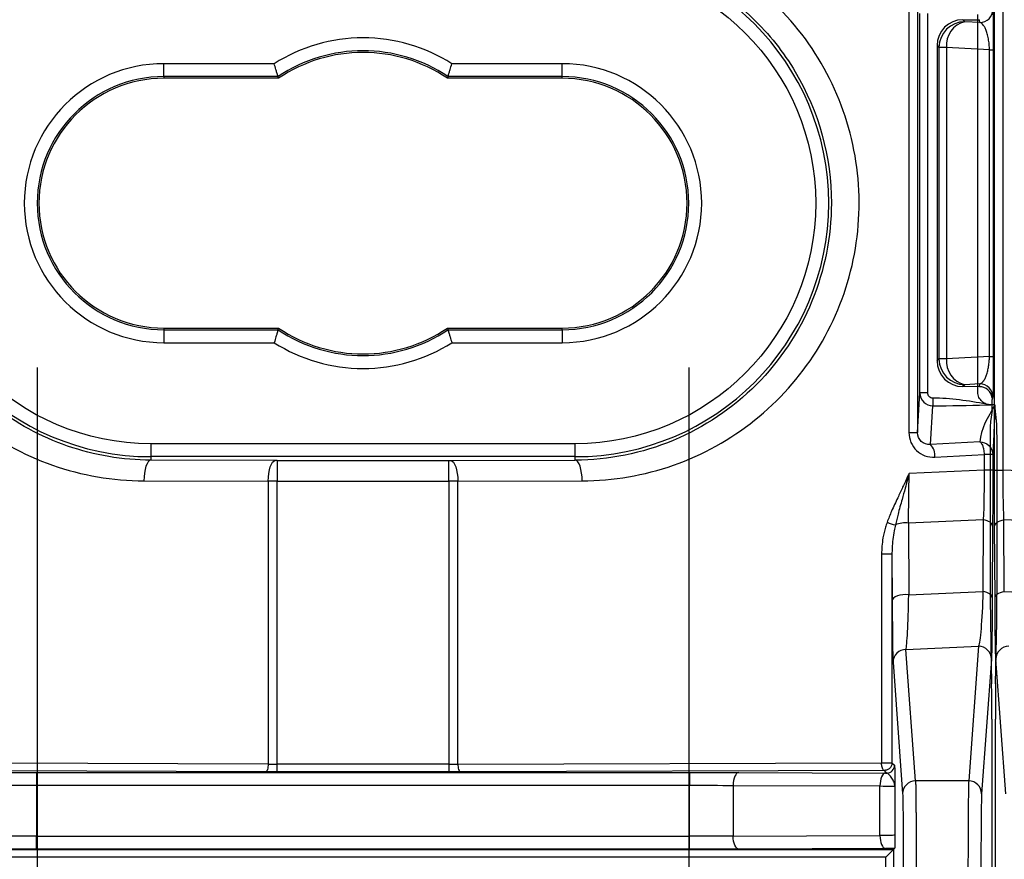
# Model space of a CAD drawing. Extents: x 897.4 to 914.4, y -8.5 to 2.5.
# Tile 21 of 102: x 901.673 to 902.422, y -0.677 to -0.038. Entities that reach past the tile are written whole.
import ezdxf

# ---------------------------------------------------------------- set-up
doc = ezdxf.new("R2010")
doc.units = 0
doc.header["$LTSCALE"] = 4
doc.header["$MEASUREMENT"] = 0
doc.layers.get('0').update_dxf_attribs({"linetype": 'CONTINUOUS'})
doc.layers.get('DEFPOINTS').update_dxf_attribs({"linetype": 'CONTINUOUS'})
doc.layers.add('DIMENSIONS', color=140, linetype='CONTINUOUS')
doc.styles.get("Standard").update_dxf_attribs({"font": 'romans.shx'})
doc.dimstyles.get("Standard").update_dxf_attribs({"dimtxt": 0.15, "dimasz": 0.18, "dimexe": 0.0625, "dimexo": 0.125, "dimgap": 0.0625, "dimtad": 0, "dimtih": 1, "dimtoh": 1, "dimzin": 0, "dimdsep": 46, "dimtxsty": 'Standard', "dimcen": 0, "dimadec": 0, "dimazin": 0, "dimtfac": 1, "dimtofl": 0, "dimtmove": 0, "dimatfit": 3, "dimfxl": 1, "dimtolj": 1, "dimtzin": 0, "dimarcsym": 0})

# ---------------------------------------------------------------- blocks, each defined once
blk = doc.blocks.new('*D10')
at = {"layer": 'DEFPOINTS', "color": 0, "transparency": 16777216}
for p in [(901.78238, -0.08265), (901.02507, -0.27281), (901.78238, -0.27281)]:
    blk.add_point(p, dxfattribs=at)
at = {"layer": 'DIMENSIONS', "color": 0, "lineweight": -2, "transparency": 16777216}
for p, q in [((901.02507, 0.09735), (901.02507, 0.27735)), ((901.65738, -0.08265), (900.96257, -0.08265)), ((901.65738, -0.27281), (900.96257, -0.27281)), ((901.02507, -0.45281), (901.02507, -0.63281)), ((901.02507, -0.63281), (900.84507, -0.63281))]:
    blk.add_line(p, q, dxfattribs=at)
at = {"layer": 'DIMENSIONS', "color": 0, "transparency": 16777216}
for points in [[(900.99507, 0.09735), (901.05507, 0.09735), (901.02507, -0.08265)], [(900.99507, -0.45281), (901.05507, -0.45281), (901.02507, -0.27281)]]:
    blk.add_solid(points, dxfattribs=at)
at = {"layer": 'DIMENSIONS', "color": 0, "transparency": 16777216, "char_height": 0.15, "attachment_point": 5}
for s, insert in [('\\A1;0.19', (900.53615, -0.49531)), ('\\A1;[4.8]', (900.53615, -0.8096))]:
    blk.add_mtext(s, dxfattribs=dict(at, insert=insert))
blk = doc.blocks.new('*D13')
at = {"layer": 'DEFPOINTS', "color": 0, "transparency": 16777216}
for p in [(901.68601, -0.17773), (902.1819, -0.17773), (901.68601, -2.29483)]:
    blk.add_point(p, dxfattribs=at)
at = {"layer": 'DIMENSIONS', "color": 0, "lineweight": -2, "transparency": 16777216}
for p, q in [((901.68601, -0.30273), (901.68601, -2.35733)), ((902.1819, -0.30273), (902.1819, -2.35733)), ((901.86601, -2.29483), (902.0019, -2.29483)), ((902.1819, -2.29483), (902.3619, -2.29483))]:
    blk.add_line(p, q, dxfattribs=at)
at = {"layer": 'DIMENSIONS', "color": 0, "transparency": 16777216}
for points in [[(901.86601, -2.26483), (901.86601, -2.32483), (901.68601, -2.29483)], [(902.0019, -2.26483), (902.0019, -2.32483), (902.1819, -2.29483)]]:
    blk.add_solid(points, dxfattribs=at)
at = {"layer": 'DIMENSIONS', "color": 0, "transparency": 16777216, "insert": (902.83154, -2.29483), "char_height": 0.15, "attachment_point": 5}
blk.add_mtext('\\A1;0.50\\P [12.6]', dxfattribs=at)

msp = doc.modelspace()

# ---------------------------------------------------------------- linework, layer by layer
for p, q in [((902.4146, -0.38098), (902.4146, 0.02552)), ((902.42108, -0.38098), (902.42108, 0.02552)), ((902.3495, -0.00314), (902.3495, -0.35231)), ((902.35597, -0.00314), (902.35597, -0.35231)), ((902.3578, -0.32218), (902.3578, -0.03327)), ((902.3637, -0.03327), (902.3637, -0.32218)), ((902.40186, -0.32144), (902.40186, -0.03402)), ((902.39048, -0.03804), (902.40308, -0.03801)), ((902.39048, -0.03804), (902.39198, -0.03953)), ((902.40343, -0.04013), (902.39198, -0.03953)), ((902.40343, -0.04013), (902.40308, -0.03801)), ((902.37086, -0.05773), (902.37232, -0.05919)), ((902.37086, -0.05773), (902.37086, -0.29773)), ((902.37806, -0.05919), (902.37232, -0.05919)), ((902.37232, -0.05919), (902.37232, -0.29626)), ((902.41075, -0.0609), (902.37806, -0.05919)), ((902.37806, -0.05919), (902.37806, -0.29626)), ((902.41075, -0.29455), (902.41075, -0.0609)), ((902.41075, -0.0609), (902.41363, -0.0609)), ((902.41363, -0.0609), (902.41363, -0.29455)), ((901.86636, -0.07151), (901.78238, -0.07151)), ((901.78238, -0.08136), (901.78238, -0.07151)), ((902.08553, -0.07151), (902.00155, -0.07151)), ((902.08553, -0.08136), (902.08553, -0.07151)), ((901.86929, -0.08136), (901.78238, -0.08136)), ((901.78238, -0.08136), (901.78238, -0.08265)), ((901.86968, -0.08265), (901.86929, -0.08136)), ((901.99862, -0.08136), (901.99822, -0.08265)), ((902.08553, -0.08136), (901.99862, -0.08136)), ((902.08553, -0.08265), (902.08553, -0.08136)), ((901.86968, -0.08265), (901.78238, -0.08265)), ((902.08553, -0.08265), (901.99822, -0.08265)), ((901.78238, -0.27281), (901.78238, -0.2741)), ((901.78238, -0.27281), (901.86968, -0.27281)), ((901.78238, -0.2741), (901.78238, -0.28394)), ((901.78238, -0.2741), (901.86929, -0.2741)), ((901.86929, -0.2741), (901.86968, -0.27281)), ((901.99822, -0.27281), (901.99862, -0.2741)), ((901.99822, -0.27281), (902.08553, -0.27281)), ((901.99862, -0.2741), (902.08553, -0.2741)), ((902.08553, -0.2741), (902.08553, -0.27281)), ((902.08553, -0.2741), (902.08553, -0.28394)), ((901.78238, -0.28394), (901.86636, -0.28394)), ((902.00155, -0.28394), (902.08553, -0.28394)), ((902.37086, -0.29773), (902.37232, -0.29626)), ((902.37806, -0.29626), (902.37232, -0.29626)), ((902.41075, -0.29455), (902.37806, -0.29626)), ((902.41075, -0.29455), (902.41363, -0.29455)), ((902.35597, -0.35231), (902.3578, -0.32218)), ((902.3637, -0.32218), (902.3578, -0.32218)), ((902.39198, -0.31592), (902.39048, -0.31742)), ((902.40308, -0.31744), (902.39048, -0.31742)), ((902.40343, -0.31532), (902.39198, -0.31592)), ((902.40308, -0.31744), (902.40343, -0.31532)), ((902.36764, -0.32616), (902.36764, -0.332)), ((902.41328, -0.32515), (902.41292, -0.32732)), ((902.36586, -0.3614), (902.36764, -0.332)), ((902.40836, -0.33069), (902.40836, -0.33135)), ((902.41284, -0.33569), (902.41144, -0.34407)), ((902.41494, -0.33127), (902.41168, -0.33127)), ((902.4164, -0.34599), (902.41494, -0.33127)), ((902.3495, -0.35231), (902.35597, -0.35231)), ((902.4034, -0.35943), (902.36586, -0.3614)), ((902.41136, -0.3539), (902.41136, -0.46978)), ((902.41648, -0.35579), (902.41648, -0.46978)), ((901.77253, -0.36088), (901.77253, -0.37073)), ((902.09537, -0.36088), (901.77253, -0.36088)), ((902.09537, -0.37073), (902.09537, -0.36088)), ((901.77253, -0.37073), (901.77253, -0.37343)), ((902.09537, -0.37073), (901.77253, -0.37073)), ((901.86718, -0.37373), (901.77253, -0.37343)), ((901.86852, -0.37373), (901.99938, -0.37373)), ((901.86852, -0.37373), (901.86852, -0.38948)), ((901.99938, -0.38948), (901.99938, -0.37373)), ((902.00072, -0.37373), (902.09537, -0.37343)), ((902.09537, -0.37343), (902.09537, -0.37073)), ((902.36922, -0.37114), (902.40677, -0.36917)), ((902.40677, -0.36917), (902.40677, -0.38098)), ((902.41324, -0.36917), (902.40677, -0.36917)), ((902.41324, -0.36917), (902.41324, -0.38098)), ((902.40677, -0.38098), (902.34955, -0.38347)), ((902.41324, -0.38098), (902.40677, -0.38098)), ((902.4146, -0.38098), (902.42108, -0.38098)), ((902.4783, -0.38347), (902.42108, -0.38098)), ((901.76715, -0.38918), (901.86179, -0.38948)), ((901.86179, -0.38948), (901.86179, -0.60476)), ((901.86852, -0.60477), (901.86852, -0.38948)), ((901.86852, -0.38948), (901.99938, -0.38948)), ((901.99938, -0.38948), (901.99938, -0.60477)), ((902.00611, -0.38948), (902.10075, -0.38918)), ((902.00611, -0.60476), (902.00611, -0.38948)), ((902.40607, -0.41886), (902.34906, -0.42134)), ((902.40607, -0.41886), (902.4058, -0.47346)), ((902.42204, -0.47346), (902.42177, -0.41886)), ((902.47879, -0.42134), (902.42177, -0.41886)), ((902.34906, -0.42134), (902.34933, -0.47592)), ((902.41314, -0.42356), (902.41287, -0.47816)), ((902.41498, -0.47816), (902.4147, -0.42356)), ((902.32861, -0.44495), (902.32861, -0.60373)), ((902.33653, -0.44495), (902.32861, -0.44495)), ((902.33653, -0.44495), (902.33653, -0.60373)), ((902.33653, -0.44495), (902.33671, -0.48062)), ((902.34933, -0.47592), (902.4058, -0.47346)), ((902.42204, -0.47346), (902.47851, -0.47592)), ((902.41151, -0.49654), (902.41239, -0.54379)), ((902.41545, -0.54379), (902.41633, -0.49654)), ((902.34718, -0.51752), (902.40239, -0.51511)), ((902.40239, -0.51511), (902.39492, -0.61765)), ((902.35448, -0.61765), (902.34718, -0.51752)), ((902.33734, -0.52729), (902.34464, -0.62742)), ((902.41223, -0.52489), (902.40476, -0.62742)), ((902.42308, -0.62742), (902.41561, -0.52489)), ((902.41254, -0.57055), (902.41254, -0.96845)), ((902.4153, -0.96845), (902.4153, -0.57055)), ((901.86179, -0.60476), (901.53929, -0.60373)), ((901.86852, -0.61068), (901.86852, -0.60477)), ((901.99938, -0.60477), (901.86852, -0.60477)), ((901.99938, -0.60477), (901.99938, -0.61068)), ((902.00611, -0.60476), (902.32861, -0.60373)), ((902.32861, -0.60373), (902.33653, -0.60373)), ((902.33653, -0.60373), (902.33853, -0.60573)), ((901.85977, -0.61066), (901.53728, -0.60964)), ((901.68546, -0.6111), (902.18244, -0.6111)), ((901.68546, -0.6111), (901.68546, -0.62094)), ((901.99938, -0.61068), (901.86852, -0.61068)), ((902.33063, -0.60964), (902.00813, -0.61066)), ((902.18244, -0.6111), (902.18244, -0.62094)), ((902.21988, -0.61117), (902.33155, -0.61163)), ((902.33262, -0.61163), (902.33063, -0.60964)), ((902.33155, -0.61163), (902.33262, -0.61163)), ((901.68546, -0.62094), (901.68546, -0.65971)), ((901.68546, -0.62094), (902.18244, -0.62094)), ((902.18244, -0.65971), (902.18244, -0.62094)), ((902.21572, -0.62102), (902.32739, -0.62147)), ((902.21572, -0.62102), (902.21572, -0.65964)), ((902.32739, -0.65918), (902.32739, -0.62147)), ((902.33875, -0.6217), (902.33875, -0.65895)), ((902.39492, -0.61765), (902.35448, -0.61765)), ((902.21572, -0.65964), (902.32739, -0.65918)), ((901.68546, -0.66955), (901.68546, -0.65971)), ((901.68546, -0.65971), (902.18244, -0.65971)), ((902.18244, -0.66955), (902.18244, -0.65971)), ((901.53607, -0.6698), (902.33774, -0.6698)), ((902.18244, -0.66955), (901.68546, -0.66955)), ((902.33155, -0.66902), (902.21988, -0.66948)), ((902.33856, -0.66898), (902.33774, -0.6698)), ((902.33774, -0.6698), (902.33774, -1.01971)), ((902.33184, -0.67571), (901.53607, -0.67571)), ((902.33184, -1.01971), (902.33184, -0.67571))]:
    msp.add_line(p, q)
at = {"flags": 128}
for points in [[(901.77253, -0.37343), (901.77149, -0.37376), (901.77048, -0.37467), (901.76956, -0.37613), (901.76874, -0.37809), (901.76807, -0.38047), (901.76757, -0.38318), (901.76726, -0.38612), (901.76715, -0.38918)], [(901.86179, -0.38948), (901.8619, -0.38642), (901.86221, -0.38348), (901.86272, -0.38077), (901.86339, -0.37839), (901.8642, -0.37643), (901.86513, -0.37497), (901.86613, -0.37406), (901.86718, -0.37373)], [(902.00072, -0.37373), (902.00177, -0.37406), (902.00278, -0.37497), (902.0037, -0.37643), (902.00452, -0.37839), (902.00519, -0.38077), (902.00569, -0.38348), (902.006, -0.38642), (902.00611, -0.38948)], [(902.10075, -0.38918), (902.10064, -0.38612), (902.10033, -0.38318), (902.09983, -0.38047), (902.09916, -0.37809), (902.09835, -0.37613), (902.09742, -0.37467), (902.09641, -0.37376), (902.09537, -0.37343)], [(902.41314, -0.42356), (902.413, -0.42278), (902.41262, -0.42202), (902.412, -0.4213), (902.41116, -0.42063), (902.41011, -0.42004), (902.4089, -0.41954), (902.40754, -0.41914), (902.40607, -0.41886)], [(902.4147, -0.42356), (902.41484, -0.42278), (902.41522, -0.42202), (902.41584, -0.4213), (902.41669, -0.42063), (902.41773, -0.42004), (902.41894, -0.41954), (902.4203, -0.41914), (902.42177, -0.41886)], [(902.34933, -0.47592), (902.34709, -0.47573), (902.34483, -0.47581), (902.34265, -0.47615), (902.34069, -0.47672), (902.33903, -0.4775), (902.33778, -0.47844), (902.33699, -0.4795), (902.33671, -0.48062)], [(902.41287, -0.47816), (902.41273, -0.47738), (902.41235, -0.47662), (902.41172, -0.4759), (902.41088, -0.47523), (902.40984, -0.47464), (902.40862, -0.47414), (902.40727, -0.47374), (902.4058, -0.47346)], [(902.41498, -0.47816), (902.41511, -0.47738), (902.4155, -0.47662), (902.41612, -0.4759), (902.41696, -0.47523), (902.418, -0.47464), (902.41922, -0.47414), (902.42058, -0.47374), (902.42204, -0.47346)], [(901.86179, -0.60476), (901.86175, -0.60591), (901.86163, -0.60701), (901.86145, -0.60803), (901.86119, -0.60892), (901.86089, -0.60965), (901.86054, -0.6102), (901.86016, -0.61054), (901.85977, -0.61066)], [(902.00611, -0.60476), (902.00615, -0.60591), (902.00627, -0.60701), (902.00646, -0.60803), (902.00671, -0.60892), (902.00701, -0.60965), (902.00736, -0.6102), (902.00774, -0.61054), (902.00813, -0.61066)], [(902.21988, -0.61117), (902.21907, -0.61138), (902.21829, -0.61195), (902.21758, -0.61286), (902.21695, -0.61408), (902.21643, -0.61557), (902.21604, -0.61727), (902.2158, -0.61911), (902.21572, -0.62102)], [(902.33155, -0.61163), (902.33074, -0.61183), (902.32996, -0.6124), (902.32925, -0.61331), (902.32862, -0.61454), (902.3281, -0.61603), (902.32771, -0.61772), (902.32747, -0.61956), (902.32739, -0.62147)], [(902.32739, -0.65918), (902.32747, -0.66109), (902.32771, -0.66293), (902.3281, -0.66463), (902.32862, -0.66611), (902.32925, -0.66734), (902.32996, -0.66825), (902.33074, -0.66882), (902.33155, -0.66902)], [(902.21988, -0.66948), (902.21907, -0.66928), (902.21829, -0.66871), (902.21758, -0.66779), (902.21695, -0.66657), (902.21643, -0.66508), (902.21604, -0.66338), (902.2158, -0.66155), (902.21572, -0.65964)]]:
    msp.add_lwpolyline(points, dxfattribs=at)
for centre, radius, start, end in [((901.77253, -0.17773), 0.193, 90, 270), ((902.09537, -0.17773), 0.193, 270, 90), ((902.40344, -0.03029), 0.00984, 269.99231, 359.93101), ((902.39204, -0.05925), 0.01972, 90.18343, 179.81646), ((902.39637, -0.0574), 0.0184, 103.8066, 185.59037), ((901.93395, -0.17773), 0.11606, 56.13822, 123.86178), ((901.93395, -0.17773), 0.11477, 55.9428, 124.0572), ((901.78238, -0.17773), 0.09637, 90, 270), ((902.08553, -0.17773), 0.09637, 270, 90), ((901.78238, -0.17773), 0.09508, 90, 270), ((902.08553, -0.17773), 0.09508, 0, 90), ((902.08553, -0.17773), 0.09508, 270, 0), ((901.93395, -0.17773), 0.11606, 236.13822, 303.86178), ((901.93395, -0.17773), 0.11477, 235.9428, 304.0572), ((902.39204, -0.2962), 0.01972, 180.18365, 269.81646), ((902.39637, -0.29806), 0.0184, 174.40963, 256.1934), ((902.40344, -0.32516), 0.00984, 0.06905, 90.00742), ((902.35688, -0.36995), 0.0124, 354.50836, 43.6167), ((902.34727, -0.38622), 0.03738, 247.28708, 257.4401), ((902.34633, -0.43828), 0.01716, 80.87416, 114.7975), ((902.40241, -0.52493), 0.00982, 0.27341, 90.13251), ((902.42543, -0.52493), 0.00982, 89.86754, 179.72686), ((902.34716, -0.52734), 0.00982, 89.8674, 179.72673), ((902.33262, -0.60573), 0.00591, 270.00519, 359.99477), ((902.35445, -0.62747), 0.00982, 89.86738, 179.72674), ((902.39494, -0.62747), 0.00982, 0.27321, 90.13262)]:
    msp.add_arc(centre, radius, start, end)
for centre, major_axis, ratio, start_param, end_param in [((902.39054, -0.05775), (-0.00453, 0.01919), 0.997962, 6.053705, 7.621762), ((902.39054, -0.29771), (0.00453, 0.01919), 0.997962, 1.803016, 3.371073), ((902.40308, -0.3273), (-0.00336, 0.00927), 0.997866, 4.511272, 5.93383), ((902.41283, -0.32586), (0, 0.00984), 0.00873, 3.193969, 4.563873), ((902.41145, -0.3539), (0, 0.00984), 0.008727, 0.05236, 1.570796), ((902.4164, -0.35579), (0, 0.00984), 0.008727, 4.712389, 6.195919), ((902.41162, -0.46978), (0, 0.02953), 0.008727, 1.570796, 2.70526), ((902.41623, -0.46978), (0, 0.02953), 0.008727, 3.577925, 4.712389), ((902.41228, -0.57055), (0, 0.02953), 0.008727, 4.712389, 5.846853), ((902.41556, -0.57055), (0, 0.02953), 0.008727, 0.436332, 1.570796)]:
    msp.add_ellipse(centre, major_axis=major_axis, ratio=ratio, start_param=start_param, end_param=end_param)
for points, knots in [([(901.67466, 0.0121), (901.65345, 0.00168), (901.634, -0.01231), (901.60078, -0.04594), (901.58702, -0.06555), (901.56672, -0.10823), (901.56018, -0.13129), (901.55505, -0.17827), (901.55646, -0.20219), (901.56708, -0.24825), (901.57628, -0.27037), (901.60146, -0.31037), (901.61742, -0.32824), (901.65436, -0.35772), (901.67532, -0.36934), (901.7199, -0.38503), (901.74351, -0.3891), (901.76715, -0.38918)], [0, 0, 0, 0, 0.125, 0.125, 0.25, 0.25, 0.375, 0.375, 0.5, 0.5, 0.625, 0.625, 0.75, 0.75, 0.875, 0.875, 1, 1, 1, 1]), ([(902.10075, -0.38918), (902.12439, -0.3891), (902.148, -0.38503), (902.19258, -0.36934), (902.21354, -0.35772), (902.25048, -0.32824), (902.26645, -0.31037), (902.29163, -0.27037), (902.30083, -0.24825), (902.31144, -0.20219), (902.31285, -0.17827), (902.30772, -0.13129), (902.30118, -0.10823), (902.28088, -0.06555), (902.26712, -0.04594), (902.23391, -0.01231), (902.21446, 0.00168), (902.19324, 0.0121)], [0, 0, 0, 0, 0.125, 0.125, 0.25, 0.25, 0.375, 0.375, 0.5, 0.5, 0.625, 0.625, 0.75, 0.75, 0.875, 0.875, 1, 1, 1, 1]), ([(901.77253, -0.36088), (901.67145, -0.36088), (901.58938, -0.27881), (901.58938, -0.07664), (901.67145, 0.00543), (901.77253, 0.00543)], [0, 0, 0, 0, 0.5, 0.5, 1, 1, 1, 1]), ([(901.77253, -0.37343), (901.751, -0.37336), (901.72949, -0.3697), (901.6888, -0.35561), (901.66964, -0.34517), (901.63572, -0.31866), (901.62097, -0.30258), (901.59747, -0.26651), (901.58873, -0.24651), (901.57818, -0.20478), (901.5764, -0.18303), (901.57994, -0.14013), (901.5853, -0.11898), (901.60255, -0.07954), (901.61447, -0.06126), (901.64357, -0.02954), (901.66077, -0.01611), (901.67968, -0.00582)], [0, 0, 0, 0, 0.125, 0.125, 0.25, 0.25, 0.375, 0.375, 0.5, 0.5, 0.625, 0.625, 0.75, 0.75, 0.875, 0.875, 1, 1, 1, 1]), ([(902.18822, -0.00582), (902.20359, -0.01418), (902.21783, -0.02461), (902.24303, -0.04887), (902.25399, -0.06271), (902.28081, -0.10781), (902.29041, -0.14275), (902.2904, -0.17773)], [0, 0, 0, 0, 0.25, 0.25, 0.5, 0.5, 1, 1, 1, 1]), ([(902.41328, -0.0303), (902.41329, -0.0304), (902.41331, -0.03058), (902.41334, -0.03116), (902.41338, -0.03198), (902.41342, -0.03342), (902.41347, -0.03586), (902.41353, -0.03981), (902.41357, -0.04454), (902.41361, -0.04981), (902.41363, -0.05533), (902.41363, -0.05907), (902.41363, -0.0609)], [0, 0, 0, 0, 0.070121, 0.139389, 0.208105, 0.276574, 0.41912, 0.554505, 0.680851, 0.798724, 0.90123, 1, 1, 1, 1]), ([(902.41075, -0.0609), (902.41073, -0.06021), (902.41069, -0.0588), (902.41052, -0.0567), (902.41028, -0.0546), (902.40996, -0.05254), (902.40956, -0.05053), (902.40908, -0.04862), (902.40838, -0.04641), (902.40737, -0.04405), (902.40619, -0.04215), (902.40483, -0.04071), (902.40395, -0.04035), (902.40343, -0.04013)], [0, 0, 0, 0, 0.04717, 0.096802, 0.14995, 0.207476, 0.270061, 0.338234, 0.412407, 0.54425, 0.702531, 0.825216, 1, 1, 1, 1]), ([(902.00155, -0.07151), (901.98135, -0.05866), (901.9579, -0.05183), (901.91001, -0.05183), (901.88656, -0.05866), (901.86636, -0.07151)], [0, 0, 0, 0, 0.5, 0.5, 1, 1, 1, 1]), ([(901.86929, -0.08136), (901.86927, -0.08132), (901.86925, -0.08124), (901.86907, -0.08066), (901.86879, -0.07972), (901.86833, -0.07819), (901.86751, -0.07553), (901.86679, -0.07301), (901.86636, -0.07151)], [0, 0, 0, 0, 0.118268, 0.240943, 0.368387, 0.500922, 0.704299, 1, 1, 1, 1]), ([(901.99862, -0.08136), (901.99863, -0.08132), (901.99865, -0.08124), (901.99882, -0.08066), (901.99911, -0.07973), (901.99956, -0.07824), (902.00032, -0.0756), (902.00108, -0.07308), (902.00155, -0.07151)], [0, 0, 0, 0, 0.1170319, 0.239309, 0.3671947, 0.5010354, 0.6896511, 1, 1, 1, 1]), ([(902.2904, -0.17773), (902.29039, -0.20329), (902.28533, -0.22883), (902.26581, -0.27608), (902.25136, -0.29775), (902.21528, -0.33397), (902.19365, -0.34849), (902.14647, -0.36819), (902.12094, -0.37334), (902.09537, -0.37343)], [0, 0, 0, 0, 0.25, 0.25, 0.5, 0.5, 0.75, 0.75, 1, 1, 1, 1]), ([(901.86929, -0.2741), (901.86927, -0.27414), (901.86925, -0.27422), (901.86908, -0.27479), (901.8688, -0.27573), (901.86834, -0.27721), (901.86758, -0.27986), (901.86683, -0.28238), (901.86636, -0.28394)], [0, 0, 0, 0, 0.117039, 0.239325, 0.367221, 0.501073, 0.689672, 1, 1, 1, 1]), ([(901.99862, -0.2741), (901.99863, -0.27414), (901.99866, -0.27422), (901.99883, -0.2748), (901.99912, -0.27573), (901.99957, -0.27727), (902.00039, -0.27992), (902.00112, -0.28245), (902.00155, -0.28394)], [0, 0, 0, 0, 0.118276, 0.24096, 0.368414, 0.500959, 0.704321, 1, 1, 1, 1]), ([(901.86636, -0.28394), (901.88656, -0.2968), (901.91001, -0.30363), (901.9579, -0.30363), (901.98135, -0.2968), (902.00155, -0.28394)], [0, 0, 0, 0, 0.5, 0.5, 1, 1, 1, 1]), ([(902.40343, -0.31532), (902.4038, -0.31519), (902.40445, -0.31495), (902.40533, -0.3142), (902.40632, -0.3131), (902.40737, -0.3114), (902.40852, -0.30872), (902.40943, -0.30561), (902.41012, -0.30208), (902.41061, -0.29838), (902.4107, -0.29578), (902.41075, -0.29455)], [0, 0, 0, 0, 0.12241, 0.221656, 0.297743, 0.456092, 0.588057, 0.713854, 0.82221, 0.916088, 1, 1, 1, 1]), ([(902.41363, -0.29455), (902.41363, -0.29547), (902.41363, -0.2973), (902.41363, -0.30002), (902.41362, -0.3027), (902.4136, -0.3064), (902.41357, -0.31091), (902.41353, -0.31563), (902.41347, -0.3196), (902.41341, -0.3225), (902.41334, -0.32447), (902.4133, -0.32492), (902.41328, -0.32515)], [0, 0, 0, 0, 0.049287, 0.09878, 0.149298, 0.201609, 0.319076, 0.445772, 0.580738, 0.723638, 0.860518, 1, 1, 1, 1]), ([(902.3578, -0.32218), (902.3578, -0.32476), (902.35886, -0.32731), (902.3625, -0.33094), (902.36505, -0.332), (902.36764, -0.332)], [0, 0, 0, 0, 0.5, 0.5, 1, 1, 1, 1]), ([(902.36764, -0.32616), (902.3666, -0.32616), (902.36558, -0.32573), (902.36413, -0.32426), (902.3637, -0.32323), (902.3637, -0.32218)], [0, 0, 0, 0, 0.5, 0.5, 1, 1, 1, 1]), ([(902.40836, -0.33069), (902.40779, -0.33045), (902.40663, -0.32997), (902.40509, -0.32881), (902.40375, -0.32735), (902.4027, -0.32559), (902.402, -0.32358), (902.40191, -0.32216), (902.40186, -0.32144)], [0, 0, 0, 0, 0.153652, 0.312437, 0.476413, 0.645635, 0.820149, 1, 1, 1, 1]), ([(902.41494, -0.33127), (902.41475, -0.33602), (902.41447, -0.34314), (902.41409, -0.35228), (902.4138, -0.35871), (902.41351, -0.36449), (902.41333, -0.36765), (902.41324, -0.36917)], [0, 0, 0, 0, 0.333701, 0.500437, 0.679376, 0.845878, 1, 1, 1, 1]), ([(902.3495, -0.35231), (902.3495, -0.35753), (902.35162, -0.36257), (902.35892, -0.36954), (902.36404, -0.37141), (902.36922, -0.37114)], [0, 0, 0, 0, 0.5, 0.5, 1, 1, 1, 1]), ([(902.36586, -0.3614), (902.36325, -0.36167), (902.36069, -0.36085), (902.35703, -0.35749), (902.35597, -0.35498), (902.35597, -0.35231)], [0, 0, 0, 0, 0.5, 0.5, 1, 1, 1, 1]), ([(902.4034, -0.35943), (902.40354, -0.3595), (902.40391, -0.3597), (902.4045, -0.36032), (902.40511, -0.36135), (902.40572, -0.36281), (902.40642, -0.36538), (902.40664, -0.36774), (902.40677, -0.36917)], [0, 0, 0, 0, 0.088541, 0.242238, 0.353509, 0.501157, 0.697249, 1, 1, 1, 1]), ([(902.4034, -0.35943), (902.40572, -0.35943), (902.40843, -0.36039), (902.41228, -0.36419), (902.41324, -0.36688), (902.41324, -0.36917)], [0, 0, 0, 0, 0.5, 0.5, 1, 1, 1, 1]), ([(901.99938, -0.37373), (901.99961, -0.37373), (902.00007, -0.37373), (902.0005, -0.37373), (902.00072, -0.37373)], [0, 0, 0, 0, 0.499999, 1, 1, 1, 1]), ([(902.41324, -0.38098), (902.41324, -0.38283), (902.41324, -0.38652), (902.41324, -0.39203), (902.41323, -0.3975), (902.41321, -0.40473), (902.41319, -0.41363), (902.41316, -0.42024), (902.41314, -0.42356)], [0, 0, 0, 0, 0.124151, 0.2480603, 0.3722753, 0.4973393, 0.7476609, 1, 1, 1, 1]), ([(902.4147, -0.42356), (902.41469, -0.42191), (902.41468, -0.41863), (902.41466, -0.41351), (902.41464, -0.40828), (902.41462, -0.40117), (902.4146, -0.39207), (902.4146, -0.38467), (902.4146, -0.38098)], [0, 0, 0, 0, 0.126568, 0.252227, 0.377502, 0.502924, 0.751835, 1, 1, 1, 1]), ([(902.34955, -0.38347), (902.34883, -0.38508), (902.34725, -0.38863), (902.34435, -0.39478), (902.34054, -0.40273), (902.33639, -0.41152), (902.33393, -0.41788), (902.33284, -0.4207)], [0, 0, 0, 0, 0.12927, 0.28566, 0.499957, 0.778242, 1, 1, 1, 1]), ([(902.34955, -0.38347), (902.34914, -0.38507), (902.34818, -0.38888), (902.3464, -0.39549), (902.34395, -0.40427), (902.34135, -0.41353), (902.33979, -0.42), (902.33914, -0.42271)], [0, 0, 0, 0, 0.119364, 0.285673, 0.500319, 0.79053, 1, 1, 1, 1]), ([(902.33284, -0.4207), (902.3324, -0.42197), (902.33153, -0.42454), (902.3305, -0.42854), (902.32953, -0.4333), (902.32877, -0.43879), (902.32866, -0.44291), (902.32861, -0.44495)], [0, 0, 0, 0, 0.16352, 0.330285, 0.500906, 0.753447, 1, 1, 1, 1]), ([(902.33914, -0.42271), (902.33881, -0.42418), (902.338, -0.4278), (902.33714, -0.43367), (902.33661, -0.43963), (902.33656, -0.44339), (902.33653, -0.44495)], [0, 0, 0, 0, 0.203038, 0.501004, 0.793026, 1, 1, 1, 1]), ([(902.34718, -0.51752), (902.34759, -0.51591), (902.34801, -0.51124), (902.34875, -0.49682), (902.34908, -0.48709), (902.34933, -0.47592)], [0, 0, 0, 0, 0.5, 0.5, 1, 1, 1, 1]), ([(902.4058, -0.47346), (902.40543, -0.48464), (902.40491, -0.49437), (902.40373, -0.50881), (902.40307, -0.51349), (902.40239, -0.51511)], [0, 0, 0, 0, 0.5, 0.5, 1, 1, 1, 1]), ([(902.41287, -0.47816), (902.41286, -0.4797), (902.41284, -0.48277), (902.41282, -0.48717), (902.41279, -0.4914), (902.41274, -0.49688), (902.41268, -0.50326), (902.4126, -0.50994), (902.41252, -0.51557), (902.41243, -0.51995), (902.41233, -0.5232), (902.41227, -0.52432), (902.41223, -0.52489)], [0, 0, 0, 0, 0.06012, 0.12029, 0.180725, 0.241638, 0.367325, 0.494176, 0.6216, 0.749909, 0.874785, 1, 1, 1, 1]), ([(902.41561, -0.52489), (902.41559, -0.52463), (902.41556, -0.52413), (902.41551, -0.52299), (902.41547, -0.52157), (902.4154, -0.51925), (902.41533, -0.51557), (902.41524, -0.50995), (902.41516, -0.50327), (902.41509, -0.49565), (902.41503, -0.48732), (902.41499, -0.48121), (902.41498, -0.47816)], [0, 0, 0, 0, 0.062682, 0.125145, 0.187583, 0.250188, 0.378263, 0.505924, 0.632544, 0.758465, 0.879649, 1, 1, 1, 1]), ([(902.33671, -0.48062), (902.33677, -0.49318), (902.33687, -0.5041), (902.33708, -0.52027), (902.33721, -0.5255), (902.33734, -0.52729)], [0, 0, 0, 0, 0.5, 0.5, 1, 1, 1, 1]), ([(902.33063, -0.60964), (902.3306, -0.60964), (902.33049, -0.60963), (902.33018, -0.60952), (902.32974, -0.6091), (902.32923, -0.60812), (902.32873, -0.60622), (902.32866, -0.60468), (902.32861, -0.60373)], [0, 0, 0, 0, 0.036242, 0.134591, 0.241314, 0.500885, 0.694685, 1, 1, 1, 1]), ([(902.33653, -0.60373), (902.33649, -0.60425), (902.33642, -0.6052), (902.33593, -0.60641), (902.33538, -0.60728), (902.33446, -0.60833), (902.33322, -0.60915), (902.3319, -0.60952), (902.33127, -0.60961), (902.33091, -0.60964), (902.33073, -0.60964), (902.33063, -0.60964)], [0, 0, 0, 0, 0.167515, 0.306819, 0.417844, 0.500535, 0.759523, 0.883187, 0.942553, 0.965773, 1, 1, 1, 1]), ([(902.33853, -0.60573), (902.33853, -0.60578), (902.33855, -0.60587), (902.33858, -0.60654), (902.3386, -0.60759), (902.33863, -0.60906), (902.33865, -0.61091), (902.33868, -0.61325), (902.33871, -0.61681), (902.33874, -0.61977), (902.33875, -0.6217)], [0, 0, 0, 0, 0.092854, 0.187644, 0.286037, 0.389528, 0.499402, 0.615869, 0.749527, 1, 1, 1, 1]), ([(901.64803, -0.61117), (901.64972, -0.61117), (901.6531, -0.61115), (901.65832, -0.61114), (901.6636, -0.61113), (901.66896, -0.61111), (901.67439, -0.61111), (901.6799, -0.6111), (901.6836, -0.6111), (901.68546, -0.6111)], [0, 0, 0, 0, 0.144264, 0.287125, 0.429137, 0.570865, 0.712876, 0.855736, 1, 1, 1, 1]), ([(901.86852, -0.61068), (901.86753, -0.61068), (901.86555, -0.61068), (901.8626, -0.61067), (901.86072, -0.61067), (901.85977, -0.61066)], [0, 0, 0, 0, 0.3340944, 0.6659046, 1, 1, 1, 1]), ([(902.00813, -0.61066), (902.00718, -0.61067), (902.0053, -0.61067), (902.00235, -0.61068), (902.00037, -0.61068), (901.99938, -0.61068)], [0, 0, 0, 0, 0.334095, 0.665906, 1, 1, 1, 1]), ([(902.18244, -0.6111), (902.1843, -0.6111), (902.188, -0.6111), (902.19351, -0.61111), (902.19894, -0.61111), (902.2043, -0.61113), (902.20958, -0.61114), (902.2148, -0.61115), (902.21818, -0.61117), (902.21988, -0.61117)], [0, 0, 0, 0, 0.144264, 0.287124, 0.429135, 0.570863, 0.712875, 0.855736, 1, 1, 1, 1]), ([(902.33875, -0.6217), (902.33871, -0.62119), (902.33864, -0.62014), (902.33815, -0.61858), (902.33742, -0.61706), (902.3365, -0.61551), (902.33549, -0.61409), (902.33443, -0.61284), (902.33346, -0.61187), (902.33289, -0.61171), (902.33262, -0.61163)], [0, 0, 0, 0, 0.123292, 0.249217, 0.378297, 0.499601, 0.63065, 0.749964, 0.879678, 1, 1, 1, 1]), ([(902.32739, -0.62147), (902.33074, -0.62149), (902.33363, -0.62152), (902.33762, -0.62161), (902.33872, -0.62165), (902.33875, -0.6217)], [0, 0, 0, 0, 0.5, 0.5, 1, 1, 1, 1]), ([(902.35448, -0.61765), (902.35449, -0.61792), (902.35452, -0.61845), (902.35456, -0.61977), (902.3546, -0.62142), (902.35464, -0.62342), (902.35468, -0.62574), (902.35471, -0.62834), (902.35474, -0.6312), (902.35477, -0.63429), (902.3548, -0.63759), (902.35483, -0.64106), (902.35485, -0.64469), (902.35487, -0.64844), (902.3549, -0.65229), (902.35492, -0.65623), (902.35493, -0.66022), (902.35495, -0.66425), (902.35496, -0.6683), (902.35497, -0.67235), (902.35498, -0.67638), (902.35499, -0.68038), (902.355, -0.68433), (902.355, -0.68823), (902.35501, -0.69205), (902.35501, -0.69458), (902.35501, -0.69583)], [0, 0, 0, 0, 0.050554, 0.100335, 0.149343, 0.197578, 0.245041, 0.291731, 0.337648, 0.382793, 0.427164, 0.470763, 0.513589, 0.555643, 0.596923, 0.637431, 0.677166, 0.716128, 0.754317, 0.791733, 0.828376, 0.864247, 0.899344, 0.933669, 0.967221, 1, 1, 1, 1]), ([(902.39492, -0.61765), (902.39485, -0.61878), (902.39478, -0.62165), (902.39465, -0.63048), (902.39459, -0.63644), (902.39449, -0.65069), (902.39446, -0.65897), (902.3944, -0.67678), (902.39439, -0.6863), (902.39439, -0.69583)], [0, 0, 0, 0, 0.25, 0.25, 0.5, 0.5, 0.75, 0.75, 1, 1, 1, 1]), ([(902.34464, -0.62742), (902.34471, -0.62841), (902.34478, -0.63092), (902.34491, -0.63865), (902.34497, -0.64387), (902.34506, -0.65633), (902.3451, -0.66358), (902.34515, -0.67916), (902.34517, -0.68749), (902.34517, -0.69583)], [0, 0, 0, 0, 0.25, 0.25, 0.5, 0.5, 0.75, 0.75, 1, 1, 1, 1]), ([(902.40476, -0.62742), (902.40475, -0.62764), (902.40472, -0.62809), (902.40468, -0.62918), (902.40464, -0.63057), (902.4046, -0.6323), (902.40454, -0.63547), (902.40447, -0.64095), (902.40438, -0.64983), (902.40432, -0.66029), (902.40427, -0.67056), (902.40425, -0.67983), (902.40424, -0.68777), (902.40423, -0.69314), (902.40423, -0.69583)], [0, 0, 0, 0, 0.048542, 0.09674, 0.144834, 0.193065, 0.241671, 0.370757, 0.500048, 0.629132, 0.758422, 0.839089, 0.919244, 1, 1, 1, 1]), ([(902.33875, -0.65895), (902.33872, -0.659), (902.33762, -0.65905), (902.33363, -0.65913), (902.33074, -0.65916), (902.32739, -0.65918)], [0, 0, 0, 0, 0.5, 0.5, 1, 1, 1, 1]), ([(902.33875, -0.65895), (902.33874, -0.66032), (902.33871, -0.66268), (902.33867, -0.66562), (902.33863, -0.6675), (902.3386, -0.66872), (902.33857, -0.6689), (902.33856, -0.66898)], [0, 0, 0, 0, 0.290961, 0.498709, 0.682047, 0.847745, 1, 1, 1, 1]), ([(901.68546, -0.66955), (901.6836, -0.66955), (901.6799, -0.66955), (901.67439, -0.66955), (901.66896, -0.66954), (901.6636, -0.66953), (901.65832, -0.66951), (901.6531, -0.6695), (901.64972, -0.66948), (901.64803, -0.66948)], [0, 0, 0, 0, 0.144264, 0.287124, 0.429135, 0.570863, 0.712875, 0.855736, 1, 1, 1, 1]), ([(902.21988, -0.66948), (902.21818, -0.66948), (902.2148, -0.6695), (902.20958, -0.66951), (902.2043, -0.66953), (902.19894, -0.66954), (902.19351, -0.66955), (902.188, -0.66955), (902.1843, -0.66955), (902.18244, -0.66955)], [0, 0, 0, 0, 0.144264, 0.287125, 0.429137, 0.570865, 0.712876, 0.855736, 1, 1, 1, 1]), ([(902.33856, -0.66898), (902.33747, -0.66899), (902.3353, -0.66901), (902.3328, -0.66902), (902.33155, -0.66902)], [0, 0, 0, 0, 0.500001, 1, 1, 1, 1]), ([(902.33184, -0.67571), (902.33231, -0.67524), (902.33319, -0.67437), (902.33437, -0.67321), (902.33528, -0.67228), (902.33632, -0.67122), (902.33743, -0.67013), (902.33764, -0.6699), (902.33774, -0.6698)], [0, 0, 0, 0, 0.178909, 0.331072, 0.456612, 0.555768, 0.796536, 1, 1, 1, 1])]:
    msp.add_open_spline(points, degree=3, knots=knots)
for points in [[(902.09537, 0.00543), (902.19646, 0.00543), (902.27853, -0.07664), (902.27853, -0.17773)], [(901.78238, -0.07151), (901.72376, -0.07151), (901.67616, -0.11911), (901.67616, -0.17773)], [(902.19174, -0.17773), (902.19174, -0.11911), (902.14415, -0.07151), (902.08553, -0.07151)], [(901.67616, -0.17773), (901.67616, -0.23635), (901.72376, -0.28394), (901.78238, -0.28394)], [(902.08553, -0.28394), (902.14415, -0.28394), (902.19174, -0.23635), (902.19174, -0.17773)], [(902.27853, -0.17773), (902.27853, -0.27881), (902.19646, -0.36088), (902.09537, -0.36088)], [(902.40836, -0.33069), (902.39479, -0.32834), (902.38121, -0.32616), (902.36764, -0.32616)], [(902.41281, -0.32586), (902.41288, -0.32634), (902.41292, -0.32684), (902.41292, -0.32732)], [(902.36764, -0.332), (902.38121, -0.332), (902.39479, -0.33169), (902.40836, -0.33135)], [(902.41494, -0.33127), (902.40945, -0.34066), (902.40397, -0.35004), (902.4034, -0.35943)], [(902.41168, -0.33127), (902.41057, -0.33127), (902.4094, -0.33107), (902.40836, -0.33069)], [(902.40836, -0.33135), (902.40945, -0.33132), (902.41058, -0.33127), (902.41168, -0.33127)], [(901.86852, -0.37373), (901.86807, -0.37373), (901.86761, -0.37373), (901.86718, -0.37373)], [(902.40677, -0.38098), (902.4067, -0.39411), (902.40646, -0.40722), (902.40607, -0.41886)], [(902.42177, -0.41886), (902.42138, -0.40722), (902.42114, -0.39411), (902.42108, -0.38098)], [(901.86852, -0.38948), (901.86623, -0.38948), (901.86394, -0.38948), (901.86179, -0.38948)], [(902.00611, -0.38948), (902.00396, -0.38948), (902.00167, -0.38948), (901.99938, -0.38948)], [(902.34906, -0.42134), (902.34931, -0.40971), (902.34948, -0.3966), (902.34955, -0.38347)], [(901.86179, -0.60476), (901.86394, -0.60476), (901.86623, -0.60477), (901.86852, -0.60477)], [(901.99938, -0.60477), (902.00167, -0.60477), (902.00396, -0.60476), (902.00611, -0.60476)], [(901.65219, -0.62102), (901.66257, -0.62097), (901.674, -0.62094), (901.68546, -0.62094)], [(902.18244, -0.62094), (902.1939, -0.62094), (902.20533, -0.62097), (902.21572, -0.62102)], [(901.68546, -0.65971), (901.674, -0.65971), (901.66257, -0.65968), (901.65219, -0.65964)], [(902.21572, -0.65964), (902.20533, -0.65968), (902.1939, -0.65971), (902.18244, -0.65971)]]:
    msp.add_open_spline(points, degree=3)

# ---------------------------------------------------------------- dimensions: what is measured, and where the dimension line sits
at = {"layer": 'DIMENSIONS'}
dim = msp.add_linear_dim(base=(901.02507, -0.27281), p1=(901.78238, -0.08265), p2=(901.78238, -0.27281), angle=90, dimstyle='Standard', override={"dimpost": '\\X'}, dxfattribs=at)
dim.commit()
dim.dimension.update_dxf_attribs({"geometry": '*D10', "text_midpoint": (900.53615, -0.63281)})
dim = msp.add_linear_dim(base=(901.68601, -2.29483), p1=(902.1819, -0.17773), p2=(901.68601, -0.17773), dimstyle='Standard', override={"dimpost": '\\X'}, dxfattribs=at)
dim.commit()
dim.dimension.update_dxf_attribs({"geometry": '*D13', "text_midpoint": (902.83154, -2.29483), "dimtype": 160})

doc.saveas('drawing.dxf')
